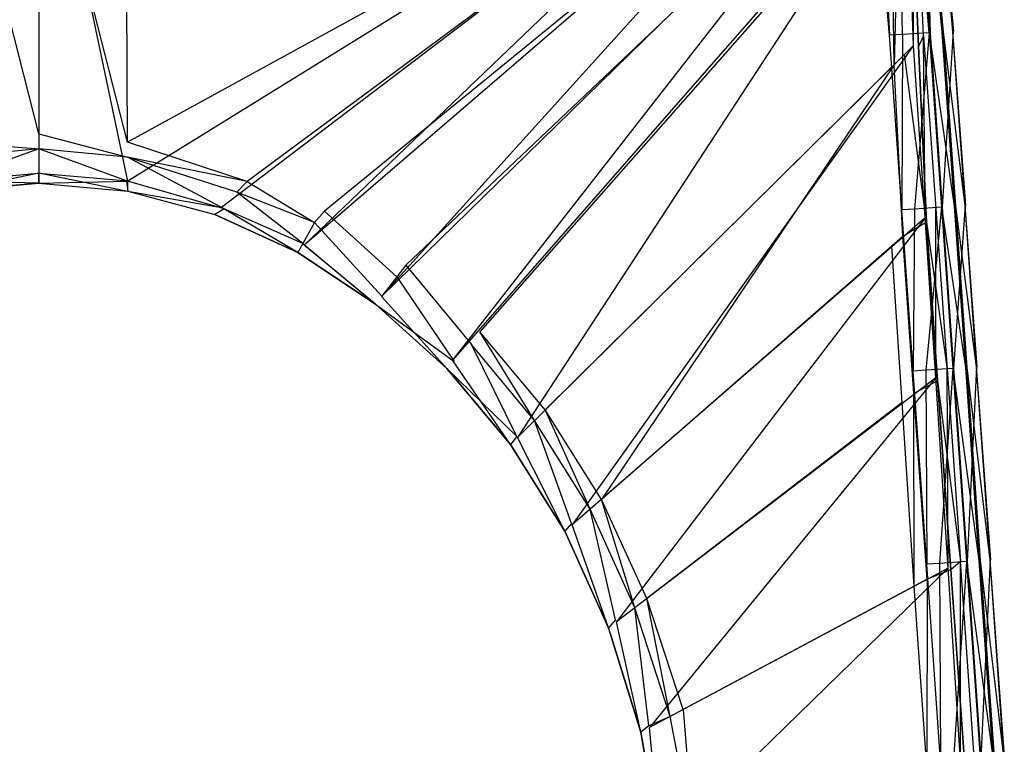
# Model space of a CAD drawing. Extents: x 0 to 0.36, y -0.56 to -0.1.
# Tile 8 of 9: x 0.176 to 0.358, y -0.313 to -0.18. Entities that reach past the tile are written whole.
import ezdxf

# ---------------------------------------------------------------- set-up
doc = ezdxf.new("R2010")
doc.units = 0
doc.layers.add('L0_SITZ_N_5638H0__0___REPLACEMT', color=7, linetype='CONTINUOUS')
doc.layers.add('L1_DECKEL_N_5638H0__0___REPLACE', color=7, linetype='CONTINUOUS')

msp = doc.modelspace()

# ---------------------------------------------------------------- linework, layer by layer
at = {"layer": 'L0_SITZ_N_5638H0__0___REPLACEMT', "color": 8}
for points, invisible_edges in [([(0.322744, -0.131632, 0.350938), (0.196345, -0.209822, 0.355293), (0.19594, -0.132374, 0.350972), (0.322744, -0.131632, 0.350938)], 14), ([(0.322744, -0.131632, 0.350938), (0.213608, -0.21464, 0.355346), (0.196345, -0.209822, 0.355293), (0.322744, -0.131632, 0.350938)], 14), ([(0.322744, -0.131632, 0.350938), (0.228821, -0.221568, 0.355373), (0.213608, -0.21464, 0.355346), (0.322744, -0.131632, 0.350938)], 14), ([(0.33086, -0.133855, 0.35094), (0.228821, -0.221568, 0.355373), (0.322744, -0.131632, 0.350938), (0.33086, -0.133855, 0.35094)], 14), ([(0.18, -0.208369, 0.355279), (0.163655, -0.209822, 0.355293), (0.16406, -0.132374, 0.350973), (0.18, -0.208369, 0.355279)], 14), ([(0.18, -0.132374, 0.350974), (0.18, -0.208369, 0.355279), (0.16406, -0.132374, 0.350973), (0.18, -0.132374, 0.350974)], 14), ([(0.196345, -0.209822, 0.355293), (0.18, -0.208369, 0.355279), (0.18, -0.132374, 0.350974), (0.196345, -0.209822, 0.355293)], 14), ([(0.196345, -0.209822, 0.355293), (0.18, -0.132374, 0.350974), (0.19594, -0.132374, 0.350972), (0.196345, -0.209822, 0.355293)], 14), ([(0.33086, -0.133855, 0.35094), (0.243056, -0.230999, 0.355378), (0.228821, -0.221568, 0.355373), (0.33086, -0.133855, 0.35094)], 14), ([(0.336727, -0.139428, 0.350944), (0.243056, -0.230999, 0.355378), (0.33086, -0.133855, 0.35094), (0.336727, -0.139428, 0.350944)], 14), ([(0.318942, -0.135402, 0.374139), (0.195942, -0.138894, 0.373943), (0.196288, -0.202636, 0.36945), (0.318942, -0.135402, 0.374139)], 14), ([(0.318942, -0.135402, 0.374139), (0.196288, -0.202636, 0.36945), (0.218316, -0.209858, 0.369417), (0.318942, -0.135402, 0.374139)], 14), ([(0.318942, -0.135402, 0.374139), (0.218316, -0.209858, 0.369417), (0.23255, -0.215332, 0.369446), (0.318942, -0.135402, 0.374139)], 14), ([(0.326341, -0.138752, 0.374093), (0.318942, -0.135402, 0.374139), (0.23255, -0.215332, 0.369446), (0.326341, -0.138752, 0.374093)], 14), ([(0.18, -0.201076, 0.369442), (0.164058, -0.138894, 0.373943), (0.163711, -0.202636, 0.36945), (0.18, -0.201076, 0.369442)], 14), ([(0.18, -0.138894, 0.373935), (0.164058, -0.138894, 0.373943), (0.18, -0.201076, 0.369442), (0.18, -0.138894, 0.373935)], 14), ([(0.196288, -0.202636, 0.36945), (0.18, -0.138894, 0.373935), (0.18, -0.201076, 0.369442), (0.196288, -0.202636, 0.36945)], 14), ([(0.196288, -0.202636, 0.36945), (0.195942, -0.138894, 0.373943), (0.18, -0.138894, 0.373935), (0.196288, -0.202636, 0.36945)], 14), ([(0.326341, -0.138752, 0.374093), (0.23255, -0.215332, 0.369446), (0.247522, -0.225241, 0.369455), (0.326341, -0.138752, 0.374093)], 14), ([(0.336727, -0.139428, 0.350944), (0.25607, -0.242741, 0.355358), (0.243056, -0.230999, 0.355378), (0.336727, -0.139428, 0.350944)], 14), ([(0.33277, -0.144408, 0.3741), (0.326341, -0.138752, 0.374093), (0.247522, -0.225241, 0.369455), (0.33277, -0.144408, 0.3741)], 14), ([(0.339465, -0.147633, 0.350948), (0.25607, -0.242741, 0.355358), (0.336727, -0.139428, 0.350944), (0.339465, -0.147633, 0.350948)], 14), ([(0.33277, -0.144408, 0.3741), (0.247522, -0.225241, 0.369455), (0.261134, -0.237538, 0.369438), (0.33277, -0.144408, 0.3741)], 14), ([(0.336888, -0.151534, 0.374155), (0.33277, -0.144408, 0.3741), (0.261134, -0.237538, 0.369438), (0.336888, -0.151534, 0.374155)], 14), ([(0.340934, -0.145481, 0.350869), (0.340969, -0.184865, 0.350984), (0.339465, -0.147633, 0.350948), (0.340934, -0.145481, 0.350869)], 13), ([(0.340934, -0.145481, 0.368007), (0.340394, -0.147659, 0.37249), (0.342807, -0.183048, 0.368014), (0.340934, -0.145481, 0.368007)], 14), ([(0.340934, -0.145481, 0.35237), (0.342807, -0.183048, 0.368014), (0.342807, -0.183048, 0.352377), (0.340934, -0.145481, 0.35237)], 13), ([(0.342807, -0.183048, 0.368014), (0.340934, -0.145481, 0.35237), (0.340934, -0.145481, 0.368007), (0.342807, -0.183048, 0.368014)], 14), ([(0.340969, -0.184865, 0.350984), (0.340934, -0.145481, 0.350869), (0.342807, -0.183048, 0.350875), (0.340969, -0.184865, 0.350984)], 14), ([(0.340934, -0.145481, 0.350869), (0.342807, -0.183048, 0.352377), (0.342807, -0.183048, 0.350875), (0.340934, -0.145481, 0.350869)], 13), ([(0.342807, -0.183048, 0.352377), (0.340934, -0.145481, 0.350869), (0.340934, -0.145481, 0.35237), (0.342807, -0.183048, 0.352377)], 14), ([(0.339465, -0.147633, 0.350948), (0.268038, -0.256948, 0.355303), (0.25607, -0.242741, 0.355358), (0.339465, -0.147633, 0.350948)], 14), ([(0.340969, -0.184865, 0.350984), (0.268038, -0.256948, 0.355303), (0.339465, -0.147633, 0.350948), (0.340969, -0.184865, 0.350984)], 14), ([(0.340394, -0.147659, 0.37249), (0.338405, -0.149265, 0.374251), (0.339296, -0.186518, 0.374169), (0.340394, -0.147659, 0.37249)], 14), ([(0.341859, -0.185055, 0.37247), (0.340394, -0.147659, 0.37249), (0.339296, -0.186518, 0.374169), (0.341859, -0.185055, 0.37247)], 14), ([(0.340394, -0.147659, 0.37249), (0.341859, -0.185055, 0.37247), (0.342807, -0.183048, 0.368014), (0.340394, -0.147659, 0.37249)], 14), ([(0.337371, -0.188422, 0.374032), (0.338405, -0.149265, 0.374251), (0.336888, -0.151534, 0.374155), (0.337371, -0.188422, 0.374032)], 13), ([(0.338405, -0.149265, 0.374251), (0.337371, -0.188422, 0.374032), (0.339296, -0.186518, 0.374169), (0.338405, -0.149265, 0.374251)], 14), ([(0.336888, -0.151534, 0.374155), (0.261134, -0.237538, 0.369438), (0.273167, -0.251879, 0.369458), (0.336888, -0.151534, 0.374155)], 14), ([(0.337371, -0.188422, 0.374032), (0.336888, -0.151534, 0.374155), (0.273167, -0.251879, 0.369458), (0.337371, -0.188422, 0.374032)], 14), ([(0.342807, -0.183048, 0.350875), (0.343088, -0.216574, 0.351028), (0.340969, -0.184865, 0.350984), (0.342807, -0.183048, 0.350875)], 13), ([(0.342807, -0.183048, 0.368014), (0.341859, -0.185055, 0.37247), (0.34504, -0.214893, 0.36804), (0.342807, -0.183048, 0.368014)], 14), ([(0.345039, -0.214881, 0.352403), (0.342807, -0.183048, 0.368014), (0.34504, -0.214893, 0.36804), (0.345039, -0.214881, 0.352403)], 13), ([(0.342807, -0.183048, 0.368014), (0.345039, -0.214881, 0.352403), (0.342807, -0.183048, 0.352377), (0.342807, -0.183048, 0.368014)], 14), ([(0.343088, -0.216574, 0.351028), (0.342807, -0.183048, 0.350875), (0.345039, -0.21488, 0.350901), (0.343088, -0.216574, 0.351028)], 14), ([(0.345039, -0.21488, 0.350901), (0.342807, -0.183048, 0.352377), (0.345039, -0.214881, 0.352403), (0.345039, -0.21488, 0.350901)], 13), ([(0.342807, -0.183048, 0.352377), (0.345039, -0.21488, 0.350901), (0.342807, -0.183048, 0.350875), (0.342807, -0.183048, 0.352377)], 14), ([(0.340969, -0.184865, 0.350984), (0.278124, -0.273001, 0.355258), (0.268038, -0.256948, 0.355303), (0.340969, -0.184865, 0.350984)], 14), ([(0.343088, -0.216574, 0.351028), (0.278124, -0.273001, 0.355258), (0.340969, -0.184865, 0.350984), (0.343088, -0.216574, 0.351028)], 14), ([(0.339296, -0.186518, 0.374169), (0.337371, -0.188422, 0.374032), (0.338993, -0.219961, 0.373957), (0.339296, -0.186518, 0.374169)], 14), ([(0.343336, -0.217333, 0.372427), (0.339296, -0.186518, 0.374169), (0.338993, -0.219961, 0.373957), (0.343336, -0.217333, 0.372427)], 14), ([(0.343336, -0.217333, 0.372427), (0.341859, -0.185055, 0.37247), (0.339296, -0.186518, 0.374169), (0.343336, -0.217333, 0.372427)], 14), ([(0.341859, -0.185055, 0.37247), (0.343336, -0.217333, 0.372427), (0.34504, -0.214893, 0.36804), (0.341859, -0.185055, 0.37247)], 14), ([(0.337371, -0.188422, 0.374032), (0.273167, -0.251879, 0.369458), (0.283502, -0.268324, 0.369465), (0.337371, -0.188422, 0.374032)], 14), ([(0.337371, -0.188422, 0.374032), (0.283502, -0.268324, 0.369465), (0.336953, -0.221739, 0.373792), (0.337371, -0.188422, 0.374032)], 14), ([(0.338993, -0.219961, 0.373957), (0.337371, -0.188422, 0.374032), (0.336953, -0.221739, 0.373792), (0.338993, -0.219961, 0.373957)], 14), ([(0.163711, -0.202636, 0.36945), (0.18, -0.203831, 0.369299), (0.18, -0.201076, 0.369442), (0.163711, -0.202636, 0.36945)], 14), ([(0.196311, -0.205392, 0.369309), (0.18, -0.201076, 0.369442), (0.18, -0.203831, 0.369299), (0.196311, -0.205392, 0.369309)], 13), ([(0.18, -0.201076, 0.369442), (0.196311, -0.205392, 0.369309), (0.196288, -0.202636, 0.36945), (0.18, -0.201076, 0.369442)], 14), ([(0.18, -0.203831, 0.369299), (0.163711, -0.202636, 0.36945), (0.163689, -0.205392, 0.369309), (0.18, -0.203831, 0.369299)], 13), ([(0.218316, -0.209858, 0.369417), (0.196288, -0.202636, 0.36945), (0.196311, -0.205392, 0.369309), (0.218316, -0.209858, 0.369417)], 14), ([(0.18, -0.203831, 0.369299), (0.163689, -0.205392, 0.369309), (0.163894, -0.209742, 0.367433), (0.18, -0.203831, 0.369299)], 14), ([(0.18, -0.203831, 0.369299), (0.163894, -0.209742, 0.367433), (0.18, -0.208299, 0.367421), (0.18, -0.203831, 0.369299)], 14), ([(0.196106, -0.209742, 0.367433), (0.18, -0.203831, 0.369299), (0.18, -0.208299, 0.367421), (0.196106, -0.209742, 0.367433)], 14), ([(0.196311, -0.205392, 0.369309), (0.18, -0.203831, 0.369299), (0.196106, -0.209742, 0.367433), (0.196311, -0.205392, 0.369309)], 14), ([(0.214087, -0.21491, 0.367459), (0.196311, -0.205392, 0.369309), (0.196106, -0.209742, 0.367433), (0.214087, -0.21491, 0.367459)], 14), ([(0.216381, -0.211823, 0.369323), (0.196311, -0.205392, 0.369309), (0.214087, -0.21491, 0.367459), (0.216381, -0.211823, 0.369323)], 14), ([(0.218316, -0.209858, 0.369417), (0.196311, -0.205392, 0.369309), (0.216381, -0.211823, 0.369323), (0.218316, -0.209858, 0.369417)], 14), ([(0.18, -0.208299, 0.367421), (0.163641, -0.211618, 0.362961), (0.18, -0.210165, 0.362948), (0.18, -0.208299, 0.367421)], 13), ([(0.163641, -0.211618, 0.362961), (0.18, -0.208299, 0.367421), (0.163894, -0.209742, 0.367433), (0.163641, -0.211618, 0.362961)], 14), ([(0.18, -0.210165, 0.355356), (0.163655, -0.209822, 0.355293), (0.18, -0.208369, 0.355279), (0.18, -0.210165, 0.355356)], 14), ([(0.196359, -0.211618, 0.362961), (0.18, -0.208299, 0.367421), (0.18, -0.210165, 0.362948), (0.196359, -0.211618, 0.362961)], 13), ([(0.18, -0.208299, 0.367421), (0.196359, -0.211618, 0.362961), (0.196106, -0.209742, 0.367433), (0.18, -0.208299, 0.367421)], 14), ([(0.196345, -0.209822, 0.355293), (0.18, -0.210165, 0.355356), (0.18, -0.208369, 0.355279), (0.196345, -0.209822, 0.355293)], 13), ([(0.163655, -0.209822, 0.355293), (0.18, -0.210165, 0.355356), (0.163641, -0.211618, 0.355369), (0.163655, -0.209822, 0.355293)], 13), ([(0.18, -0.210165, 0.362948), (0.163641, -0.211618, 0.355369), (0.18, -0.210165, 0.355356), (0.18, -0.210165, 0.362948)], 13), ([(0.163641, -0.211618, 0.355369), (0.18, -0.210165, 0.362948), (0.163641, -0.211618, 0.362961), (0.163641, -0.211618, 0.355369)], 14), ([(0.18, -0.210165, 0.355356), (0.196345, -0.209822, 0.355293), (0.196359, -0.211618, 0.355369), (0.18, -0.210165, 0.355356)], 14), ([(0.196359, -0.211618, 0.355369), (0.18, -0.210165, 0.362948), (0.18, -0.210165, 0.355356), (0.196359, -0.211618, 0.355369)], 13), ([(0.18, -0.210165, 0.362948), (0.196359, -0.211618, 0.355369), (0.196359, -0.211618, 0.362961), (0.18, -0.210165, 0.362948)], 14), ([(0.196106, -0.209742, 0.367433), (0.196359, -0.211618, 0.362961), (0.212347, -0.21592, 0.36299), (0.196106, -0.209742, 0.367433)], 14), ([(0.214087, -0.21491, 0.367459), (0.196106, -0.209742, 0.367433), (0.212347, -0.21592, 0.36299), (0.214087, -0.21491, 0.367459)], 14), ([(0.213608, -0.21464, 0.355346), (0.196359, -0.211618, 0.355369), (0.196345, -0.209822, 0.355293), (0.213608, -0.21464, 0.355346)], 13), ([(0.230711, -0.217388, 0.369352), (0.218316, -0.209858, 0.369417), (0.216381, -0.211823, 0.369323), (0.230711, -0.217388, 0.369352)], 13), ([(0.218316, -0.209858, 0.369417), (0.230711, -0.217388, 0.369352), (0.23255, -0.215332, 0.369446), (0.218316, -0.209858, 0.369417)], 14), ([(0.196359, -0.211618, 0.355369), (0.213608, -0.21464, 0.355346), (0.212347, -0.21592, 0.355399), (0.196359, -0.211618, 0.355369)], 14), ([(0.212347, -0.21592, 0.355399), (0.196359, -0.211618, 0.362961), (0.196359, -0.211618, 0.355369), (0.212347, -0.21592, 0.355399)], 13), ([(0.196359, -0.211618, 0.362961), (0.212347, -0.21592, 0.355399), (0.212347, -0.21592, 0.36299), (0.196359, -0.211618, 0.362961)], 14), ([(0.228539, -0.221291, 0.367486), (0.216381, -0.211823, 0.369323), (0.214087, -0.21491, 0.367459), (0.228539, -0.221291, 0.367486)], 14), ([(0.230711, -0.217388, 0.369352), (0.216381, -0.211823, 0.369323), (0.228539, -0.221291, 0.367486), (0.230711, -0.217388, 0.369352)], 14), ([(0.213608, -0.21464, 0.355346), (0.227636, -0.222918, 0.355426), (0.212347, -0.21592, 0.355399), (0.213608, -0.21464, 0.355346)], 13), ([(0.214087, -0.21491, 0.367459), (0.212347, -0.21592, 0.36299), (0.227636, -0.222918, 0.363018), (0.214087, -0.21491, 0.367459)], 14), ([(0.227636, -0.222918, 0.355426), (0.213608, -0.21464, 0.355346), (0.228821, -0.221568, 0.355373), (0.227636, -0.222918, 0.355426)], 14), ([(0.228539, -0.221291, 0.367486), (0.214087, -0.21491, 0.367459), (0.227636, -0.222918, 0.363018), (0.228539, -0.221291, 0.367486)], 14), ([(0.245831, -0.22742, 0.369359), (0.23255, -0.215332, 0.369446), (0.230711, -0.217388, 0.369352), (0.245831, -0.22742, 0.369359)], 13), ([(0.23255, -0.215332, 0.369446), (0.245831, -0.22742, 0.369359), (0.247522, -0.225241, 0.369455), (0.23255, -0.215332, 0.369446)], 14), ([(0.345039, -0.21488, 0.350901), (0.345056, -0.245956, 0.35109), (0.343088, -0.216574, 0.351028), (0.345039, -0.21488, 0.350901)], 13), ([(0.343336, -0.217333, 0.372427), (0.347111, -0.244402, 0.368084), (0.34504, -0.214893, 0.36804), (0.343336, -0.217333, 0.372427)], 14), ([(0.345056, -0.245956, 0.35109), (0.345039, -0.21488, 0.350901), (0.34711, -0.244389, 0.350945), (0.345056, -0.245956, 0.35109)], 14), ([(0.345039, -0.214881, 0.352403), (0.34711, -0.244389, 0.350945), (0.345039, -0.21488, 0.350901), (0.345039, -0.214881, 0.352403)], 14), ([(0.34504, -0.214893, 0.36804), (0.34711, -0.24439, 0.352447), (0.345039, -0.214881, 0.352403), (0.34504, -0.214893, 0.36804)], 14), ([(0.34711, -0.244389, 0.350945), (0.345039, -0.214881, 0.352403), (0.34711, -0.24439, 0.352447), (0.34711, -0.244389, 0.350945)], 13), ([(0.34711, -0.24439, 0.352447), (0.34504, -0.214893, 0.36804), (0.347111, -0.244402, 0.368084), (0.34711, -0.24439, 0.352447)], 13), ([(0.227636, -0.222918, 0.355426), (0.212347, -0.21592, 0.36299), (0.212347, -0.21592, 0.355399), (0.227636, -0.222918, 0.355426)], 13), ([(0.212347, -0.21592, 0.36299), (0.227636, -0.222918, 0.355426), (0.227636, -0.222918, 0.363018), (0.212347, -0.21592, 0.36299)], 14), ([(0.243095, -0.230949, 0.367493), (0.230711, -0.217388, 0.369352), (0.228539, -0.221291, 0.367486), (0.243095, -0.230949, 0.367493)], 13), ([(0.230711, -0.217388, 0.369352), (0.243095, -0.230949, 0.367493), (0.245831, -0.22742, 0.369359), (0.230711, -0.217388, 0.369352)], 14), ([(0.343088, -0.216574, 0.351028), (0.286267, -0.290831, 0.355231), (0.278124, -0.273001, 0.355258), (0.343088, -0.216574, 0.351028)], 14), ([(0.345056, -0.245956, 0.35109), (0.286267, -0.290831, 0.355231), (0.343088, -0.216574, 0.351028), (0.345056, -0.245956, 0.35109)], 14), ([(0.343336, -0.217333, 0.372427), (0.338993, -0.219961, 0.373957), (0.341025, -0.248837, 0.37394), (0.343336, -0.217333, 0.372427)], 14), ([(0.345386, -0.246524, 0.372454), (0.343336, -0.217333, 0.372427), (0.341025, -0.248837, 0.37394), (0.345386, -0.246524, 0.372454)], 14), ([(0.347111, -0.244402, 0.368084), (0.343336, -0.217333, 0.372427), (0.345386, -0.246524, 0.372454), (0.347111, -0.244402, 0.368084)], 13), ([(0.338993, -0.219961, 0.373957), (0.336953, -0.221739, 0.373792), (0.338879, -0.250483, 0.373746), (0.338993, -0.219961, 0.373957)], 14), ([(0.341025, -0.248837, 0.37394), (0.338993, -0.219961, 0.373957), (0.338879, -0.250483, 0.373746), (0.341025, -0.248837, 0.37394)], 14), ([(0.241955, -0.232419, 0.363024), (0.228539, -0.221291, 0.367486), (0.227636, -0.222918, 0.363018), (0.241955, -0.232419, 0.363024)], 13), ([(0.228821, -0.221568, 0.355373), (0.241955, -0.232419, 0.355433), (0.227636, -0.222918, 0.355426), (0.228821, -0.221568, 0.355373)], 13), ([(0.228539, -0.221291, 0.367486), (0.241955, -0.232419, 0.363024), (0.243095, -0.230949, 0.367493), (0.228539, -0.221291, 0.367486)], 14), ([(0.241955, -0.232419, 0.355433), (0.228821, -0.221568, 0.355373), (0.243056, -0.230999, 0.355378), (0.241955, -0.232419, 0.355433)], 14), ([(0.336953, -0.221739, 0.373792), (0.283502, -0.268324, 0.369465), (0.291841, -0.286568, 0.369491), (0.336953, -0.221739, 0.373792)], 14), ([(0.338879, -0.250483, 0.373746), (0.336953, -0.221739, 0.373792), (0.291841, -0.286568, 0.369491), (0.338879, -0.250483, 0.373746)], 14), ([(0.241955, -0.232419, 0.355433), (0.227636, -0.222918, 0.363018), (0.227636, -0.222918, 0.355426), (0.241955, -0.232419, 0.355433)], 13), ([(0.227636, -0.222918, 0.363018), (0.241955, -0.232419, 0.355433), (0.241955, -0.232419, 0.363024), (0.227636, -0.222918, 0.363018)], 14), ([(0.259627, -0.239847, 0.369339), (0.247522, -0.225241, 0.369455), (0.245831, -0.22742, 0.369359), (0.259627, -0.239847, 0.369339)], 13), ([(0.247522, -0.225241, 0.369455), (0.259627, -0.239847, 0.369339), (0.261134, -0.237538, 0.369438), (0.247522, -0.225241, 0.369455)], 14), ([(0.256413, -0.242948, 0.367473), (0.245831, -0.22742, 0.369359), (0.243095, -0.230949, 0.367493), (0.256413, -0.242948, 0.367473)], 13), ([(0.245831, -0.22742, 0.369359), (0.256413, -0.242948, 0.367473), (0.259627, -0.239847, 0.369339), (0.245831, -0.22742, 0.369359)], 14), ([(0.241955, -0.232419, 0.363024), (0.256413, -0.242948, 0.367473), (0.243095, -0.230949, 0.367493), (0.241955, -0.232419, 0.363024)], 14), ([(0.243056, -0.230999, 0.355378), (0.255073, -0.244236, 0.355413), (0.241955, -0.232419, 0.355433), (0.243056, -0.230999, 0.355378)], 13), ([(0.255073, -0.244236, 0.355413), (0.243056, -0.230999, 0.355378), (0.25607, -0.242741, 0.355358), (0.255073, -0.244236, 0.355413)], 14), ([(0.256413, -0.242948, 0.367473), (0.241955, -0.232419, 0.363024), (0.255073, -0.244236, 0.363005), (0.256413, -0.242948, 0.367473)], 13), ([(0.255073, -0.244236, 0.363005), (0.241955, -0.232419, 0.355433), (0.255073, -0.244236, 0.355413), (0.255073, -0.244236, 0.363005)], 13), ([(0.241955, -0.232419, 0.355433), (0.255073, -0.244236, 0.363005), (0.241955, -0.232419, 0.363024), (0.241955, -0.232419, 0.355433)], 14), ([(0.271207, -0.253816, 0.369318), (0.261134, -0.237538, 0.369438), (0.259627, -0.239847, 0.369339), (0.271207, -0.253816, 0.369318)], 14), ([(0.273167, -0.251879, 0.369458), (0.261134, -0.237538, 0.369438), (0.271207, -0.253816, 0.369318), (0.273167, -0.251879, 0.369458)], 14), ([(0.267952, -0.25676, 0.367443), (0.259627, -0.239847, 0.369339), (0.256413, -0.242948, 0.367473), (0.267952, -0.25676, 0.367443)], 14), ([(0.271207, -0.253816, 0.369318), (0.259627, -0.239847, 0.369339), (0.267952, -0.25676, 0.367443), (0.271207, -0.253816, 0.369318)], 14), ([(0.25607, -0.242741, 0.355358), (0.266761, -0.258211, 0.355378), (0.255073, -0.244236, 0.355413), (0.25607, -0.242741, 0.355358)], 13), ([(0.266761, -0.258211, 0.355378), (0.25607, -0.242741, 0.355358), (0.268038, -0.256948, 0.355303), (0.266761, -0.258211, 0.355378)], 14), ([(0.255073, -0.244236, 0.363005), (0.267952, -0.25676, 0.367443), (0.256413, -0.242948, 0.367473), (0.255073, -0.244236, 0.363005)], 14), ([(0.267952, -0.25676, 0.367443), (0.255073, -0.244236, 0.363005), (0.266761, -0.258211, 0.36297), (0.267952, -0.25676, 0.367443)], 13), ([(0.266761, -0.258211, 0.36297), (0.255073, -0.244236, 0.355413), (0.266761, -0.258211, 0.355378), (0.266761, -0.258211, 0.36297)], 13), ([(0.255073, -0.244236, 0.355413), (0.266761, -0.258211, 0.36297), (0.255073, -0.244236, 0.363005), (0.255073, -0.244236, 0.355413)], 14), ([(0.34711, -0.244389, 0.350945), (0.347314, -0.280956, 0.351182), (0.345056, -0.245956, 0.35109), (0.34711, -0.244389, 0.350945)], 13), ([(0.345386, -0.246524, 0.372454), (0.349593, -0.279741, 0.368154), (0.347111, -0.244402, 0.368084), (0.345386, -0.246524, 0.372454)], 14), ([(0.347314, -0.280956, 0.351182), (0.34711, -0.244389, 0.350945), (0.349593, -0.279741, 0.351015), (0.347314, -0.280956, 0.351182)], 14), ([(0.34711, -0.24439, 0.352447), (0.349593, -0.279741, 0.351015), (0.34711, -0.244389, 0.350945), (0.34711, -0.24439, 0.352447)], 14), ([(0.347111, -0.244402, 0.368084), (0.349593, -0.279741, 0.352517), (0.34711, -0.24439, 0.352447), (0.347111, -0.244402, 0.368084)], 14), ([(0.349593, -0.279741, 0.351015), (0.34711, -0.24439, 0.352447), (0.349593, -0.279741, 0.352517), (0.349593, -0.279741, 0.351015)], 13), ([(0.349593, -0.279741, 0.352517), (0.347111, -0.244402, 0.368084), (0.349593, -0.279741, 0.368154), (0.349593, -0.279741, 0.352517)], 13), ([(0.345056, -0.245956, 0.35109), (0.292334, -0.310276, 0.355219), (0.286267, -0.290831, 0.355231), (0.345056, -0.245956, 0.35109)], 14), ([(0.347314, -0.280956, 0.351182), (0.292334, -0.310276, 0.355219), (0.345056, -0.245956, 0.35109), (0.347314, -0.280956, 0.351182)], 14), ([(0.345386, -0.246524, 0.372454), (0.341025, -0.248837, 0.37394), (0.343472, -0.283005, 0.373959), (0.345386, -0.246524, 0.372454)], 14), ([(0.347841, -0.281285, 0.372508), (0.345386, -0.246524, 0.372454), (0.343472, -0.283005, 0.373959), (0.347841, -0.281285, 0.372508)], 14), ([(0.349593, -0.279741, 0.368154), (0.345386, -0.246524, 0.372454), (0.347841, -0.281285, 0.372508), (0.349593, -0.279741, 0.368154)], 13), ([(0.341088, -0.284276, 0.373725), (0.341025, -0.248837, 0.37394), (0.338879, -0.250483, 0.373746), (0.341088, -0.284276, 0.373725)], 14), ([(0.343472, -0.283005, 0.373959), (0.341025, -0.248837, 0.37394), (0.341088, -0.284276, 0.373725), (0.343472, -0.283005, 0.373959)], 14), ([(0.281425, -0.270134, 0.369297), (0.273167, -0.251879, 0.369458), (0.271207, -0.253816, 0.369318), (0.281425, -0.270134, 0.369297)], 14), ([(0.283502, -0.268324, 0.369465), (0.273167, -0.251879, 0.369458), (0.281425, -0.270134, 0.369297), (0.283502, -0.268324, 0.369465)], 14), ([(0.338879, -0.250483, 0.373746), (0.291841, -0.286568, 0.369491), (0.298577, -0.306947, 0.369553), (0.338879, -0.250483, 0.373746)], 14), ([(0.341088, -0.284276, 0.373725), (0.338879, -0.250483, 0.373746), (0.298577, -0.306947, 0.369553), (0.341088, -0.284276, 0.373725)], 14), ([(0.277999, -0.272732, 0.367413), (0.271207, -0.253816, 0.369318), (0.267952, -0.25676, 0.367443), (0.277999, -0.272732, 0.367413)], 14), ([(0.281425, -0.270134, 0.369297), (0.271207, -0.253816, 0.369318), (0.277999, -0.272732, 0.367413), (0.281425, -0.270134, 0.369297)], 14), ([(0.267952, -0.25676, 0.367443), (0.266761, -0.258211, 0.36297), (0.277999, -0.272732, 0.367413), (0.267952, -0.25676, 0.367443)], 14), ([(0.268038, -0.256948, 0.355303), (0.276769, -0.274178, 0.355346), (0.266761, -0.258211, 0.355378), (0.268038, -0.256948, 0.355303)], 13), ([(0.276769, -0.274178, 0.355346), (0.268038, -0.256948, 0.355303), (0.278124, -0.273001, 0.355258), (0.276769, -0.274178, 0.355346)], 14), ([(0.266761, -0.258211, 0.36297), (0.276769, -0.274178, 0.362937), (0.277999, -0.272732, 0.367413), (0.266761, -0.258211, 0.36297)], 14), ([(0.276769, -0.274178, 0.362937), (0.266761, -0.258211, 0.355378), (0.276769, -0.274178, 0.355346), (0.276769, -0.274178, 0.362937)], 13), ([(0.266761, -0.258211, 0.355378), (0.276769, -0.274178, 0.362937), (0.266761, -0.258211, 0.36297), (0.266761, -0.258211, 0.355378)], 14), ([(0.289657, -0.288244, 0.369293), (0.283502, -0.268324, 0.369465), (0.281425, -0.270134, 0.369297), (0.289657, -0.288244, 0.369293)], 14), ([(0.291841, -0.286568, 0.369491), (0.283502, -0.268324, 0.369465), (0.289657, -0.288244, 0.369293), (0.291841, -0.286568, 0.369491)], 14), ([(0.286119, -0.290479, 0.367402), (0.281425, -0.270134, 0.369297), (0.277999, -0.272732, 0.367413), (0.286119, -0.290479, 0.367402)], 14), ([(0.289657, -0.288244, 0.369293), (0.281425, -0.270134, 0.369297), (0.286119, -0.290479, 0.367402), (0.289657, -0.288244, 0.369293)], 14), ([(0.277999, -0.272732, 0.367413), (0.276769, -0.274178, 0.362937), (0.286119, -0.290479, 0.367402), (0.277999, -0.272732, 0.367413)], 14), ([(0.278124, -0.273001, 0.355258), (0.28484, -0.29192, 0.355331), (0.276769, -0.274178, 0.355346), (0.278124, -0.273001, 0.355258)], 13), ([(0.28484, -0.29192, 0.355331), (0.278124, -0.273001, 0.355258), (0.286267, -0.290831, 0.355231), (0.28484, -0.29192, 0.355331)], 14), ([(0.276769, -0.274178, 0.362937), (0.28484, -0.29192, 0.362923), (0.286119, -0.290479, 0.367402), (0.276769, -0.274178, 0.362937)], 14), ([(0.276769, -0.274178, 0.362937), (0.28484, -0.29192, 0.355331), (0.28484, -0.29192, 0.362923), (0.276769, -0.274178, 0.362937)], 13), ([(0.28484, -0.29192, 0.355331), (0.276769, -0.274178, 0.362937), (0.276769, -0.274178, 0.355346), (0.28484, -0.29192, 0.355331)], 14), ([(0.349593, -0.279741, 0.351015), (0.349617, -0.316396, 0.351167), (0.347314, -0.280956, 0.351182), (0.349593, -0.279741, 0.351015)], 13), ([(0.349593, -0.279741, 0.368154), (0.347841, -0.281285, 0.372508), (0.352107, -0.315718, 0.368118), (0.349593, -0.279741, 0.368154)], 14), ([(0.349593, -0.279741, 0.352517), (0.352107, -0.315718, 0.368118), (0.352107, -0.315722, 0.352481), (0.349593, -0.279741, 0.352517)], 13), ([(0.352107, -0.315718, 0.368118), (0.349593, -0.279741, 0.352517), (0.349593, -0.279741, 0.368154), (0.352107, -0.315718, 0.368118)], 14), ([(0.349617, -0.316396, 0.351167), (0.349593, -0.279741, 0.351015), (0.352107, -0.315722, 0.350979), (0.349617, -0.316396, 0.351167)], 14), ([(0.349593, -0.279741, 0.351015), (0.352107, -0.315722, 0.352481), (0.352107, -0.315722, 0.350979), (0.349593, -0.279741, 0.351015)], 13), ([(0.352107, -0.315722, 0.352481), (0.349593, -0.279741, 0.351015), (0.349593, -0.279741, 0.352517), (0.352107, -0.315722, 0.352481)], 14), ([(0.347314, -0.280956, 0.351182), (0.296075, -0.330887, 0.355217), (0.292334, -0.310276, 0.355219), (0.347314, -0.280956, 0.351182)], 14), ([(0.349617, -0.316396, 0.351167), (0.296075, -0.330887, 0.355217), (0.347314, -0.280956, 0.351182), (0.349617, -0.316396, 0.351167)], 14), ([(0.347841, -0.281285, 0.372508), (0.343472, -0.283005, 0.373959), (0.346031, -0.317367, 0.373914), (0.347841, -0.281285, 0.372508)], 14), ([(0.350345, -0.31647, 0.372468), (0.347841, -0.281285, 0.372508), (0.346031, -0.317367, 0.373914), (0.350345, -0.31647, 0.372468)], 14), ([(0.347841, -0.281285, 0.372508), (0.350345, -0.31647, 0.372468), (0.352107, -0.315718, 0.368118), (0.347841, -0.281285, 0.372508)], 14), ([(0.341088, -0.284276, 0.373725), (0.298577, -0.306947, 0.369553), (0.303029, -0.329005, 0.369599), (0.341088, -0.284276, 0.373725)], 14), ([(0.343426, -0.318072, 0.373652), (0.341088, -0.284276, 0.373725), (0.303029, -0.329005, 0.369599), (0.343426, -0.318072, 0.373652)], 14), ([(0.343426, -0.318072, 0.373652), (0.343472, -0.283005, 0.373959), (0.341088, -0.284276, 0.373725), (0.343426, -0.318072, 0.373652)], 13), ([(0.343472, -0.283005, 0.373959), (0.343426, -0.318072, 0.373652), (0.346031, -0.317367, 0.373914), (0.343472, -0.283005, 0.373959)], 14), ([(0.296151, -0.30824, 0.369315), (0.291841, -0.286568, 0.369491), (0.289657, -0.288244, 0.369293), (0.296151, -0.30824, 0.369315)], 14), ([(0.298577, -0.306947, 0.369553), (0.291841, -0.286568, 0.369491), (0.296151, -0.30824, 0.369315), (0.298577, -0.306947, 0.369553)], 14), ([(0.292259, -0.309947, 0.367411), (0.289657, -0.288244, 0.369293), (0.286119, -0.290479, 0.367402), (0.292259, -0.309947, 0.367411)], 14), ([(0.296151, -0.30824, 0.369315), (0.289657, -0.288244, 0.369293), (0.292259, -0.309947, 0.367411), (0.296151, -0.30824, 0.369315)], 14), ([(0.286119, -0.290479, 0.367402), (0.28484, -0.29192, 0.362923), (0.292259, -0.309947, 0.367411), (0.286119, -0.290479, 0.367402)], 14), ([(0.286267, -0.290831, 0.355231), (0.290751, -0.31112, 0.355335), (0.28484, -0.29192, 0.355331), (0.286267, -0.290831, 0.355231)], 13), ([(0.290751, -0.31112, 0.355335), (0.286267, -0.290831, 0.355231), (0.292334, -0.310276, 0.355219), (0.290751, -0.31112, 0.355335)], 14), ([(0.28484, -0.29192, 0.362923), (0.290751, -0.31112, 0.362927), (0.292259, -0.309947, 0.367411), (0.28484, -0.29192, 0.362923)], 14), ([(0.290751, -0.31112, 0.362927), (0.28484, -0.29192, 0.355331), (0.290751, -0.31112, 0.355335), (0.290751, -0.31112, 0.362927)], 13), ([(0.28484, -0.29192, 0.355331), (0.290751, -0.31112, 0.362927), (0.28484, -0.29192, 0.362923), (0.28484, -0.29192, 0.355331)], 14), ([(0.300378, -0.329722, 0.369333), (0.298577, -0.306947, 0.369553), (0.296151, -0.30824, 0.369315), (0.300378, -0.329722, 0.369333)], 13), ([(0.298577, -0.306947, 0.369553), (0.300378, -0.329722, 0.369333), (0.303029, -0.329005, 0.369599), (0.298577, -0.306947, 0.369553)], 14), ([(0.296151, -0.30824, 0.369315), (0.292259, -0.309947, 0.367411), (0.296093, -0.330682, 0.367425), (0.296151, -0.30824, 0.369315)], 14), ([(0.300378, -0.329722, 0.369333), (0.296151, -0.30824, 0.369315), (0.296093, -0.330682, 0.367425), (0.300378, -0.329722, 0.369333)], 14), ([(0.292259, -0.309947, 0.367411), (0.290751, -0.31112, 0.362927), (0.296093, -0.330682, 0.367425), (0.292259, -0.309947, 0.367411)], 14), ([(0.292334, -0.310276, 0.355219), (0.294344, -0.331355, 0.355348), (0.290751, -0.31112, 0.355335), (0.292334, -0.310276, 0.355219)], 13), ([(0.290751, -0.31112, 0.362927), (0.294344, -0.331355, 0.362939), (0.296093, -0.330682, 0.367425), (0.290751, -0.31112, 0.362927)], 14), ([(0.294344, -0.331355, 0.362939), (0.290751, -0.31112, 0.355335), (0.294344, -0.331355, 0.355348), (0.294344, -0.331355, 0.362939)], 13), ([(0.290751, -0.31112, 0.355335), (0.294344, -0.331355, 0.362939), (0.290751, -0.31112, 0.362927), (0.290751, -0.31112, 0.355335)], 14), ([(0.294344, -0.331355, 0.355348), (0.292334, -0.310276, 0.355219), (0.296075, -0.330887, 0.355217), (0.294344, -0.331355, 0.355348)], 14)]:
    msp.add_3dface(points, dxfattribs=dict(at, invisible_edges=invisible_edges))
at = {"layer": 'L1_DECKEL_N_5638H0__0___REPLACE', "color": 8}
for points, invisible_edges in [([(0.18, -0.326887, 0.400365), (0.038655, -0.112042, 0.400359), (0.033434, -0.113456, 0.40036), (0.18, -0.326887, 0.400365)], 14), ([(0.321345, -0.112042, 0.400359), (0.038655, -0.112042, 0.400359), (0.18, -0.326887, 0.400365), (0.321345, -0.112042, 0.400359)], 14), ([(0.326566, -0.113456, 0.40036), (0.321345, -0.112042, 0.400359), (0.18, -0.326887, 0.400365), (0.326566, -0.113456, 0.40036)], 14), ([(0.18, -0.326887, 0.400365), (0.033434, -0.113456, 0.40036), (0.030476, -0.116336, 0.400363), (0.18, -0.326887, 0.400365)], 14), ([(0.329524, -0.116336, 0.400362), (0.326566, -0.113456, 0.40036), (0.18, -0.326887, 0.400365), (0.329524, -0.116336, 0.400362)], 14), ([(0.18, -0.326887, 0.400365), (0.030476, -0.116336, 0.400363), (0.028828, -0.12161, 0.400366), (0.18, -0.326887, 0.400365)], 14), ([(0.331172, -0.12161, 0.400365), (0.329524, -0.116336, 0.400362), (0.18, -0.326887, 0.400365), (0.331172, -0.12161, 0.400365)], 14), ([(0.342521, -0.119479, 0.362369), (0.344045, -0.182584, 0.362375), (0.33833, -0.120312, 0.362369), (0.342521, -0.119479, 0.362369)], 13), ([(0.342392, -0.119503, 0.364323), (0.340701, -0.11982, 0.390021), (0.348148, -0.18225, 0.364329), (0.342392, -0.119503, 0.364323)], 14), ([(0.342392, -0.119503, 0.364323), (0.348281, -0.182242, 0.362375), (0.342521, -0.119479, 0.362369), (0.342392, -0.119503, 0.364323)], 14), ([(0.348281, -0.182242, 0.362375), (0.342392, -0.119503, 0.364323), (0.348148, -0.18225, 0.364329), (0.348281, -0.182242, 0.362375)], 13), ([(0.344045, -0.182584, 0.362375), (0.342521, -0.119479, 0.362369), (0.348281, -0.182242, 0.362375), (0.344045, -0.182584, 0.362375)], 14), ([(0.336533, -0.182957, 0.400372), (0.333454, -0.121181, 0.400365), (0.331172, -0.12161, 0.400365), (0.336533, -0.182957, 0.400372)], 13), ([(0.338896, -0.182813, 0.400372), (0.338207, -0.120288, 0.39839), (0.333454, -0.121181, 0.400365), (0.338896, -0.182813, 0.400372)], 14), ([(0.333454, -0.121181, 0.400365), (0.336533, -0.182957, 0.400372), (0.338896, -0.182813, 0.400372), (0.333454, -0.121181, 0.400365)], 14), ([(0.340465, -0.119864, 0.393622), (0.338207, -0.120288, 0.39839), (0.346152, -0.18237, 0.393629), (0.340465, -0.119864, 0.393622)], 14), ([(0.338207, -0.120288, 0.39839), (0.343837, -0.182511, 0.398397), (0.346152, -0.18237, 0.393629), (0.338207, -0.120288, 0.39839)], 14), ([(0.343837, -0.182511, 0.398397), (0.338207, -0.120288, 0.39839), (0.338896, -0.182813, 0.400372), (0.343837, -0.182511, 0.398397)], 14), ([(0.340465, -0.119864, 0.393622), (0.346398, -0.182356, 0.390027), (0.340701, -0.11982, 0.390021), (0.340465, -0.119864, 0.393622)], 14), ([(0.346398, -0.182356, 0.390027), (0.340465, -0.119864, 0.393622), (0.346152, -0.18237, 0.393629), (0.346398, -0.182356, 0.390027)], 13), ([(0.340701, -0.11982, 0.390021), (0.346398, -0.182356, 0.390027), (0.348148, -0.18225, 0.364329), (0.340701, -0.11982, 0.390021)], 14), ([(0.18, -0.326887, 0.400365), (0.028828, -0.12161, 0.400366), (0.023467, -0.182958, 0.400372), (0.18, -0.326887, 0.400365)], 14), ([(0.336533, -0.182957, 0.400372), (0.331172, -0.12161, 0.400365), (0.18, -0.326887, 0.400365), (0.336533, -0.182957, 0.400372)], 14), ([(0.18, -0.326887, 0.400365), (0.023467, -0.182958, 0.400372), (0.021208, -0.215092, 0.400398), (0.18, -0.326887, 0.400365)], 14), ([(0.338792, -0.215092, 0.400398), (0.336533, -0.182957, 0.400372), (0.18, -0.326887, 0.400365), (0.338792, -0.215092, 0.400398)], 14), ([(0.338792, -0.215092, 0.400398), (0.338896, -0.182813, 0.400372), (0.336533, -0.182957, 0.400372), (0.338792, -0.215092, 0.400398)], 13), ([(0.338896, -0.182813, 0.400372), (0.338792, -0.215092, 0.400398), (0.341153, -0.214927, 0.400398), (0.338896, -0.182813, 0.400372)], 14), ([(0.341153, -0.214927, 0.400398), (0.343837, -0.182511, 0.398397), (0.338896, -0.182813, 0.400372), (0.341153, -0.214927, 0.400398)], 13), ([(0.343837, -0.182511, 0.398397), (0.341153, -0.214927, 0.400398), (0.34609, -0.214574, 0.398423), (0.343837, -0.182511, 0.398397)], 14), ([(0.343837, -0.182511, 0.398397), (0.348404, -0.214408, 0.393655), (0.346152, -0.18237, 0.393629), (0.343837, -0.182511, 0.398397)], 14), ([(0.348404, -0.214408, 0.393655), (0.343837, -0.182511, 0.398397), (0.34609, -0.214574, 0.398423), (0.348404, -0.214408, 0.393655)], 13), ([(0.348281, -0.182242, 0.362375), (0.346293, -0.214569, 0.362402), (0.344045, -0.182584, 0.362375), (0.348281, -0.182242, 0.362375)], 13), ([(0.346152, -0.18237, 0.393629), (0.348649, -0.214392, 0.390054), (0.346398, -0.182356, 0.390027), (0.346152, -0.18237, 0.393629)], 14), ([(0.348649, -0.214392, 0.390054), (0.346152, -0.18237, 0.393629), (0.348404, -0.214408, 0.393655), (0.348649, -0.214392, 0.390054)], 13), ([(0.346293, -0.214569, 0.362402), (0.348281, -0.182242, 0.362375), (0.350532, -0.214272, 0.362402), (0.346293, -0.214569, 0.362402)], 14), ([(0.346398, -0.182356, 0.390027), (0.350399, -0.214281, 0.364355), (0.348148, -0.18225, 0.364329), (0.346398, -0.182356, 0.390027)], 14), ([(0.350399, -0.214281, 0.364355), (0.346398, -0.182356, 0.390027), (0.348649, -0.214392, 0.390054), (0.350399, -0.214281, 0.364355)], 13), ([(0.348148, -0.18225, 0.364329), (0.350532, -0.214272, 0.362402), (0.348281, -0.182242, 0.362375), (0.348148, -0.18225, 0.364329)], 14), ([(0.350532, -0.214272, 0.362402), (0.348148, -0.18225, 0.364329), (0.350399, -0.214281, 0.364355), (0.350532, -0.214272, 0.362402)], 13), ([(0.18, -0.326887, 0.400365), (0.021208, -0.215092, 0.400398), (0.019118, -0.244786, 0.400442), (0.18, -0.326887, 0.400365)], 14), ([(0.340879, -0.244746, 0.400442), (0.338792, -0.215092, 0.400398), (0.18, -0.326887, 0.400365), (0.340879, -0.244746, 0.400442)], 14), ([(0.340879, -0.244746, 0.400442), (0.341153, -0.214927, 0.400398), (0.338792, -0.215092, 0.400398), (0.340879, -0.244746, 0.400442)], 13), ([(0.341153, -0.214927, 0.400398), (0.340879, -0.244746, 0.400442), (0.34324, -0.244581, 0.400442), (0.341153, -0.214927, 0.400398)], 14), ([(0.34324, -0.244581, 0.400442), (0.34609, -0.214574, 0.398423), (0.341153, -0.214927, 0.400398), (0.34324, -0.244581, 0.400442)], 13), ([(0.34609, -0.214574, 0.398423), (0.34324, -0.244581, 0.400442), (0.348178, -0.244242, 0.398467), (0.34609, -0.214574, 0.398423)], 14), ([(0.34609, -0.214574, 0.398423), (0.350493, -0.244093, 0.393699), (0.348404, -0.214408, 0.393655), (0.34609, -0.214574, 0.398423)], 14), ([(0.350493, -0.244093, 0.393699), (0.34609, -0.214574, 0.398423), (0.348178, -0.244242, 0.398467), (0.350493, -0.244093, 0.393699)], 13), ([(0.350532, -0.214272, 0.362402), (0.34838, -0.24422, 0.362446), (0.346293, -0.214569, 0.362402), (0.350532, -0.214272, 0.362402)], 13), ([(0.34838, -0.24422, 0.362446), (0.350532, -0.214272, 0.362402), (0.352619, -0.243923, 0.362446), (0.34838, -0.24422, 0.362446)], 14), ([(0.348404, -0.214408, 0.393655), (0.350738, -0.244073, 0.390098), (0.348649, -0.214392, 0.390054), (0.348404, -0.214408, 0.393655)], 14), ([(0.350738, -0.244073, 0.390098), (0.348404, -0.214408, 0.393655), (0.350493, -0.244093, 0.393699), (0.350738, -0.244073, 0.390098)], 13), ([(0.348649, -0.214392, 0.390054), (0.352486, -0.243934, 0.364399), (0.350399, -0.214281, 0.364355), (0.348649, -0.214392, 0.390054)], 14), ([(0.352486, -0.243934, 0.364399), (0.348649, -0.214392, 0.390054), (0.350738, -0.244073, 0.390098), (0.352486, -0.243934, 0.364399)], 13), ([(0.350399, -0.214281, 0.364355), (0.352619, -0.243923, 0.362446), (0.350532, -0.214272, 0.362402), (0.350399, -0.214281, 0.364355)], 14), ([(0.352619, -0.243923, 0.362446), (0.350399, -0.214281, 0.364355), (0.352486, -0.243934, 0.364399), (0.352619, -0.243923, 0.362446)], 13), ([(0.34338, -0.280265, 0.400512), (0.34324, -0.244581, 0.400442), (0.340879, -0.244746, 0.400442), (0.34338, -0.280265, 0.400512)], 13), ([(0.345741, -0.2801, 0.400512), (0.348178, -0.244242, 0.398467), (0.34324, -0.244581, 0.400442), (0.345741, -0.2801, 0.400512)], 13), ([(0.34324, -0.244581, 0.400442), (0.34338, -0.280265, 0.400512), (0.345741, -0.2801, 0.400512), (0.34324, -0.244581, 0.400442)], 14), ([(0.348178, -0.244242, 0.398467), (0.345741, -0.2801, 0.400512), (0.350679, -0.279754, 0.398537), (0.348178, -0.244242, 0.398467)], 14), ([(0.348178, -0.244242, 0.398467), (0.352993, -0.279593, 0.393769), (0.350493, -0.244093, 0.393699), (0.348178, -0.244242, 0.398467)], 14), ([(0.352993, -0.279593, 0.393769), (0.348178, -0.244242, 0.398467), (0.350679, -0.279754, 0.398537), (0.352993, -0.279593, 0.393769)], 13), ([(0.352619, -0.243923, 0.362446), (0.350882, -0.279742, 0.362516), (0.34838, -0.24422, 0.362446), (0.352619, -0.243923, 0.362446)], 13), ([(0.350493, -0.244093, 0.393699), (0.353238, -0.279576, 0.390167), (0.350738, -0.244073, 0.390098), (0.350493, -0.244093, 0.393699)], 14), ([(0.353238, -0.279576, 0.390167), (0.350493, -0.244093, 0.393699), (0.352993, -0.279593, 0.393769), (0.353238, -0.279576, 0.390167)], 13), ([(0.350738, -0.244073, 0.390098), (0.354988, -0.279455, 0.364469), (0.352486, -0.243934, 0.364399), (0.350738, -0.244073, 0.390098)], 14), ([(0.354988, -0.279455, 0.364469), (0.350738, -0.244073, 0.390098), (0.353238, -0.279576, 0.390167), (0.354988, -0.279455, 0.364469)], 13), ([(0.350882, -0.279742, 0.362516), (0.352619, -0.243923, 0.362446), (0.355121, -0.279446, 0.362516), (0.350882, -0.279742, 0.362516)], 14), ([(0.352486, -0.243934, 0.364399), (0.355121, -0.279446, 0.362516), (0.352619, -0.243923, 0.362446), (0.352486, -0.243934, 0.364399)], 14), ([(0.355121, -0.279446, 0.362516), (0.352486, -0.243934, 0.364399), (0.354988, -0.279455, 0.364469), (0.355121, -0.279446, 0.362516)], 13), ([(0.18, -0.326887, 0.400365), (0.019118, -0.244786, 0.400442), (0.016619, -0.280271, 0.400512), (0.18, -0.326887, 0.400365)], 14), ([(0.34338, -0.280265, 0.400512), (0.340879, -0.244746, 0.400442), (0.18, -0.326887, 0.400365), (0.34338, -0.280265, 0.400512)], 14), ([(0.18, -0.326887, 0.400365), (0.016619, -0.280271, 0.400512), (0.014088, -0.316385, 0.400476), (0.18, -0.326887, 0.400365)], 14), ([(0.345912, -0.316387, 0.400476), (0.34338, -0.280265, 0.400512), (0.18, -0.326887, 0.400365), (0.345912, -0.316387, 0.400476)], 14), ([(0.345912, -0.316387, 0.400476), (0.345741, -0.2801, 0.400512), (0.34338, -0.280265, 0.400512), (0.345912, -0.316387, 0.400476)], 13), ([(0.348274, -0.31623, 0.400476), (0.350679, -0.279754, 0.398537), (0.345741, -0.2801, 0.400512), (0.348274, -0.31623, 0.400476)], 13), ([(0.345741, -0.2801, 0.400512), (0.345912, -0.316387, 0.400476), (0.348274, -0.31623, 0.400476), (0.345741, -0.2801, 0.400512)], 14), ([(0.350679, -0.279754, 0.398537), (0.348274, -0.31623, 0.400476), (0.353213, -0.315907, 0.398501), (0.350679, -0.279754, 0.398537)], 14), ([(0.350679, -0.279754, 0.398537), (0.355528, -0.315752, 0.393733), (0.352993, -0.279593, 0.393769), (0.350679, -0.279754, 0.398537)], 14), ([(0.355528, -0.315752, 0.393733), (0.350679, -0.279754, 0.398537), (0.353213, -0.315907, 0.398501), (0.355528, -0.315752, 0.393733)], 13), ([(0.355121, -0.279446, 0.362516), (0.353415, -0.315896, 0.362479), (0.350882, -0.279742, 0.362516), (0.355121, -0.279446, 0.362516)], 13), ([(0.352993, -0.279593, 0.393769), (0.355773, -0.315736, 0.390131), (0.353238, -0.279576, 0.390167), (0.352993, -0.279593, 0.393769)], 14), ([(0.355773, -0.315736, 0.390131), (0.352993, -0.279593, 0.393769), (0.355528, -0.315752, 0.393733), (0.355773, -0.315736, 0.390131)], 13), ([(0.353238, -0.279576, 0.390167), (0.357522, -0.315623, 0.364433), (0.354988, -0.279455, 0.364469), (0.353238, -0.279576, 0.390167)], 14), ([(0.357522, -0.315623, 0.364433), (0.353238, -0.279576, 0.390167), (0.355773, -0.315736, 0.390131), (0.357522, -0.315623, 0.364433)], 13), ([(0.353415, -0.315896, 0.362479), (0.355121, -0.279446, 0.362516), (0.357655, -0.315614, 0.36248), (0.353415, -0.315896, 0.362479)], 14), ([(0.354988, -0.279455, 0.364469), (0.357655, -0.315614, 0.36248), (0.355121, -0.279446, 0.362516), (0.354988, -0.279455, 0.364469)], 14), ([(0.357655, -0.315614, 0.36248), (0.354988, -0.279455, 0.364469), (0.357522, -0.315623, 0.364433), (0.357655, -0.315614, 0.36248)], 13)]:
    msp.add_3dface(points, dxfattribs=dict(at, invisible_edges=invisible_edges))

doc.saveas('drawing.dxf')
